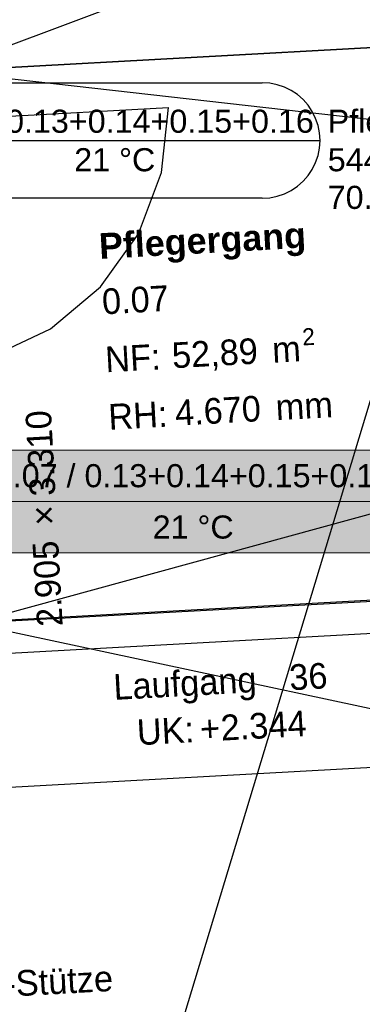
# Model space of a CAD drawing. Extents: x 199 to 1388, y 138 to 979.
# Tile 69 of 155: x 650 to 677, y 490 to 567. Entities that reach past the tile are written whole.
import ezdxf
from ezdxf.lldxf.tags import DXFTag

# ---------------------------------------------------------------- set-up
doc = ezdxf.new("R2010")
doc.units = 0
doc.layers.add('02 Raster Gebäude-A07ET47NDI', color=7, linetype='Continuous', lineweight=25)
doc.layers.add('X_Geometrie', color=7, linetype='Continuous', lineweight=25)
for name, color, linetype, lineweight, true_color in [('20 Bodenaufbau - Gefällelinien', 7, 'Continuous', 25, 0x848484), ('20 Dach Stb-Decke-A07ET47IDI', 7, 'Continuous', 25, 0x848484), ('20 Gitter Laufgänge-A07ET47XDI', 7, 'Continuous', 25, 0x848484), ('20 Gitterwände - Beschriftung-A07ET47UDI', 7, 'Continuous', 25, 0x848484), ('20 Gitterwände-A07ET47DDI', 7, 'Continuous', 25, 0x848484), ('20 Räume Innen', 7, 'Continuous', 25, 0x848484), ('20 Stützen - Beschriftung-A07ET47VDI', 7, 'Continuous', 25, 0x848484), ('H_Raumnummer', 7, 'Continuous', 18, 0xcc9900), ('UPO_Loop2', 140, 'Continuous', 30, 0x00bfff)]:
    doc.layers.add(name, color=color, linetype=linetype, lineweight=lineweight, true_color=true_color)
doc.layers.add('H_Raum', color=1, linetype='Continuous', lineweight=25, true_color=0xff0000, plot=False)
doc.styles.get("Standard").update_dxf_attribs({"font": 'arial.ttf'})
tags = doc.linetypes.add('Raster-A07ET47ODI', pattern=[0.2, 0.1, -0.05, 0, -0.05]).pattern_tags.tags
tags[10:11] = [DXFTag(74, 4), DXFTag(75, 0), DXFTag(340, '0'), DXFTag(46, 1.0), DXFTag(50, 0.0), DXFTag(44, 0.0), DXFTag(45, 0.0)]
tags[8:9] = [DXFTag(74, 4), DXFTag(75, 0), DXFTag(340, '0'), DXFTag(46, 1.0), DXFTag(50, 0.0), DXFTag(44, 0.0), DXFTag(45, 0.0)]
tags[6:7] = [DXFTag(74, 4), DXFTag(75, 0), DXFTag(340, '0'), DXFTag(46, 1.0), DXFTag(50, 0.0), DXFTag(44, 0.0), DXFTag(45, 0.0)]
tags[4:5] = [DXFTag(74, 4), DXFTag(75, 0), DXFTag(340, '0'), DXFTag(46, 1.0), DXFTag(50, 0.0), DXFTag(44, 0.0), DXFTag(45, 0.0)]
tags = doc.linetypes.add('Strichlinie', pattern=[0.75, 0.5, -0.25]).pattern_tags.tags
tags[6:7] = [DXFTag(74, 4), DXFTag(75, 0), DXFTag(340, '0'), DXFTag(46, 1.0), DXFTag(50, 0.0), DXFTag(44, 0.0), DXFTag(45, 0.0)]
tags[4:5] = [DXFTag(74, 4), DXFTag(75, 0), DXFTag(340, '0'), DXFTag(46, 1.0), DXFTag(50, 0.0), DXFTag(44, 0.0), DXFTag(45, 0.0)]
tags = doc.linetypes.add('Öffnungslinie Tür Fenster-A07ET47JDI', pattern=[0.115, 0.075, -0.04]).pattern_tags.tags
tags[6:7] = [DXFTag(74, 4), DXFTag(75, 0), DXFTag(340, '0'), DXFTag(46, 1.0), DXFTag(50, 0.0), DXFTag(44, 0.0), DXFTag(45, 0.0)]
tags[4:5] = [DXFTag(74, 4), DXFTag(75, 0), DXFTag(340, '0'), DXFTag(46, 1.0), DXFTag(50, 0.0), DXFTag(44, 0.0), DXFTag(45, 0.0)]

# ---------------------------------------------------------------- blocks, each defined once
blk = doc.blocks.new('Referenz-A07ET47ZDI', base_point=(226.995, 158.1))
at = {"layer": '02 Raster Gebäude-A07ET47NDI', "linetype": 'Raster-A07ET47ODI', "ltscale": 56.250004}
for p, q in [((596.732, 271.128), (753.131, 786.944)), ((1024.469, 583.839), (320.128, 545.284)), ((1020.84, 540.581), (321.873, 502.32))]:
    blk.add_line(p, q, dxfattribs=at)
at = {"layer": '20 Bodenaufbau - Gefällelinien', "linetype": 'Öffnungslinie Tür Fenster-A07ET47JDI', "ltscale": 56.250004}
for p, q in [((680.499, 576.691), (644.01, 563.013)), ((678.241, 559.135), (644.01, 563.013)), ((679.881, 529.18), (646.363, 519.981)), ((646.363, 519.981), (680.787, 512.627))]:
    blk.add_line(p, q, dxfattribs=at)
at = {"layer": '20 Bodenaufbau - Gefällelinien'}
for p, q in [((683.947, 565.199), (644.007, 563.011)), ((686.304, 522.169), (646.363, 519.981))]:
    blk.add_line(p, q, dxfattribs=at)
at = {"layer": '20 Dach Stb-Decke-A07ET47IDI', "linetype": 'Öffnungslinie Tür Fenster-A07ET47JDI', "ltscale": 56.250004}
blk.add_line((686.443, 519.672), (646.503, 517.486), dxfattribs=at)
at = {"layer": '20 Gitter Laufgänge-A07ET47XDI', "linetype": 'Strichlinie', "ltscale": 56.250004}
for p, q in [((686.64, 519.683), (646.451, 517.483)), ((647.019, 507.099), (687.209, 509.298))]:
    blk.add_line(p, q, dxfattribs=at)
at = {"layer": '20 Gitterwände-A07ET47DDI', "linetype": 'Strichlinie', "ltscale": 56.250004}
for p, q in [((641.721, 559.085), (661.691, 560.18)), ((661.16, 555.113), (661.691, 560.18)), ((659.359, 550.347), (661.16, 555.113)), ((656.406, 546.195), (659.359, 550.347)), ((652.496, 542.929), (656.406, 546.195)), ((647.883, 540.765), (652.496, 542.929))]:
    blk.add_line(p, q, dxfattribs=at)
at = {"layer": '20 Gitter Laufgänge-A07ET47XDI', "char_height": 2, "attachment_point": 1, "rotation": 3.1332}
for s, insert in [('{\\fCentury Gothic;Laufgang}', (657.358, 516.013)), ('{\\fCentury Gothic;36}', (671.06, 516.763)), ('{\\fCentury Gothic;UK:}', (659.188, 512.482)), ('{\\fCentury Gothic;2.344}', (665.715, 512.84)), ('{\\fCentury Gothic;+}', (664.096, 512.751))]:
    blk.add_mtext(s, dxfattribs=dict(at, insert=insert))
at = {"layer": '20 Gitterwände - Beschriftung-A07ET47UDI', "char_height": 2, "attachment_point": 1, "rotation": 93.1332}
for s, insert in [('{\\fCentury Gothic;3.310}', (650.909, 529.843)), ('{\\fCentury Gothic;×}', (651.034, 527.557)), ('{\\fCentury Gothic;2.905}', (651.465, 519.676))]:
    blk.add_mtext(s, dxfattribs=dict(at, insert=insert))
at = {"layer": '20 Räume Innen', "linetype": 'Continuous', "ltscale": 40.625, "attachment_point": 1, "rotation": 3.1332}
for s, insert, char_height in [('{\\fArial|b1|i0;Pflegergang}', (656.233, 550.373), 2), ('{\\fCentury Gothic;0.07}', (656.47, 546.05), 2), ('{\\fCentury Gothic;2}', (672.091, 542.954), 1.32), ('{\\fCentury Gothic;NF:}', (656.717, 541.539), 2), ('{\\fCentury Gothic;52,89}', (661.923, 541.857), 2), ('{\\fCentury Gothic;m}', (669.725, 542.284), 2), ('{\\fCentury Gothic;RH:}', (656.962, 537.06), 2), ('{\\fCentury Gothic;4.670}', (662.158, 537.376), 2), ('{\\fCentury Gothic;mm}', (670, 537.805), 2)]:
    blk.add_mtext(s, dxfattribs=dict(at, insert=insert, char_height=char_height))
at = {"layer": '20 Stützen - Beschriftung-A07ET47VDI', "insert": (644.552, 492.641), "char_height": 2, "attachment_point": 1, "rotation": 3.1332}
blk.add_mtext('{\\fCentury Gothic;StB-Stütze}', dxfattribs=at)

msp = doc.modelspace()

# ---------------------------------------------------------------- linework, layer by layer
at = {"layer": 'H_Raum'}
for p, q in [((645.848, 562.11), (669.011, 562.11)), ((669.599, 562.071), (669.011, 562.11)), ((670.176, 561.957), (669.599, 562.071)), ((670.733, 561.767), (670.176, 561.957)), ((671.261, 561.507), (670.733, 561.767)), ((671.751, 561.18), (671.261, 561.507)), ((672.193, 560.792), (671.751, 561.18)), ((672.581, 560.349), (672.193, 560.792)), ((672.908, 559.86), (672.581, 560.349)), ((673.169, 559.332), (672.908, 559.86)), ((673.358, 558.775), (673.169, 559.332)), ((673.473, 558.197), (673.358, 558.775)), ((673.511, 557.61), (673.473, 558.197)), ((641.348, 557.61), (673.511, 557.61)), ((673.358, 556.445), (673.473, 557.022)), ((673.473, 557.022), (673.511, 557.61)), ((673.169, 555.888), (673.358, 556.445)), ((672.908, 555.36), (673.169, 555.888)), ((672.193, 554.428), (672.581, 554.87)), ((672.581, 554.87), (672.908, 555.36)), ((671.261, 553.713), (671.751, 554.04)), ((671.751, 554.04), (672.193, 554.428)), ((669.599, 553.148), (670.176, 553.263)), ((670.176, 553.263), (670.733, 553.452)), ((670.733, 553.452), (671.261, 553.713)), ((669.011, 553.11), (645.848, 553.11)), ((669.011, 553.11), (669.599, 553.148))]:
    msp.add_line(p, q, dxfattribs=at)
at = {"layer": 'H_Raumnummer'}
for p, q in [((647.417, 533.489), (679.664, 533.489)), ((647.417, 529.489), (679.664, 529.489)), ((679.664, 525.489), (647.417, 525.489))]:
    msp.add_line(p, q, dxfattribs=at)
at = {"layer": 'H_Raumnummer', "color": 7, "true_color": 0xffffff}
for points in [[(647.417, 525.489), (679.664, 525.489), (647.417, 533.489)], [(679.664, 525.489), (647.417, 533.489), (679.664, 533.489)]]:
    msp.add_solid(points, dxfattribs=at)
at = {"layer": 'X_Geometrie', "ltscale": 0.25}
msp.add_line((641.525, 562.868), (686.458, 565.327), dxfattribs=at)

# ---------------------------------------------------------------- block references
at = {"layer": 'UPO_Loop2', "color": 219, "lineweight": 80, "ltscale": 4000.00006, "true_color": 0x642165}
msp.add_blockref('Referenz-A07ET47ZDI', (226.995, 158.1), dxfattribs=at)

# ---------------------------------------------------------------- texts
at = {"layer": 'H_Raum', "char_height": 1.8, "attachment_point": 1}
for s, insert in [('{\\fArial;0.07 / 0.13+0.14+0.15+0.16}', (642.058, 560.01)), ('{\\fArial;Pflegergang 1/ Box 3+6+7+8}', (674.111, 560.01)), ('{\\fArial;21 °C}', (654.357, 557.01)), ('{\\fArial;5441 W}', (674.111, 557.01)), ('{\\fArial;70.2 W/m²}', (674.111, 554.076))]:
    msp.add_mtext(s, dxfattribs=dict(at, insert=insert))
at = {"layer": 'H_Raumnummer', "char_height": 1.8, "attachment_point": 1}
for s, insert in [('{\\fArial;0.07 / 0.13+0.14+0.15+0.16}', (648.169, 532.389)), ('{\\fArial;21 °C}', (660.468, 528.389))]:
    msp.add_mtext(s, dxfattribs=dict(at, insert=insert))

doc.saveas('drawing.dxf')
